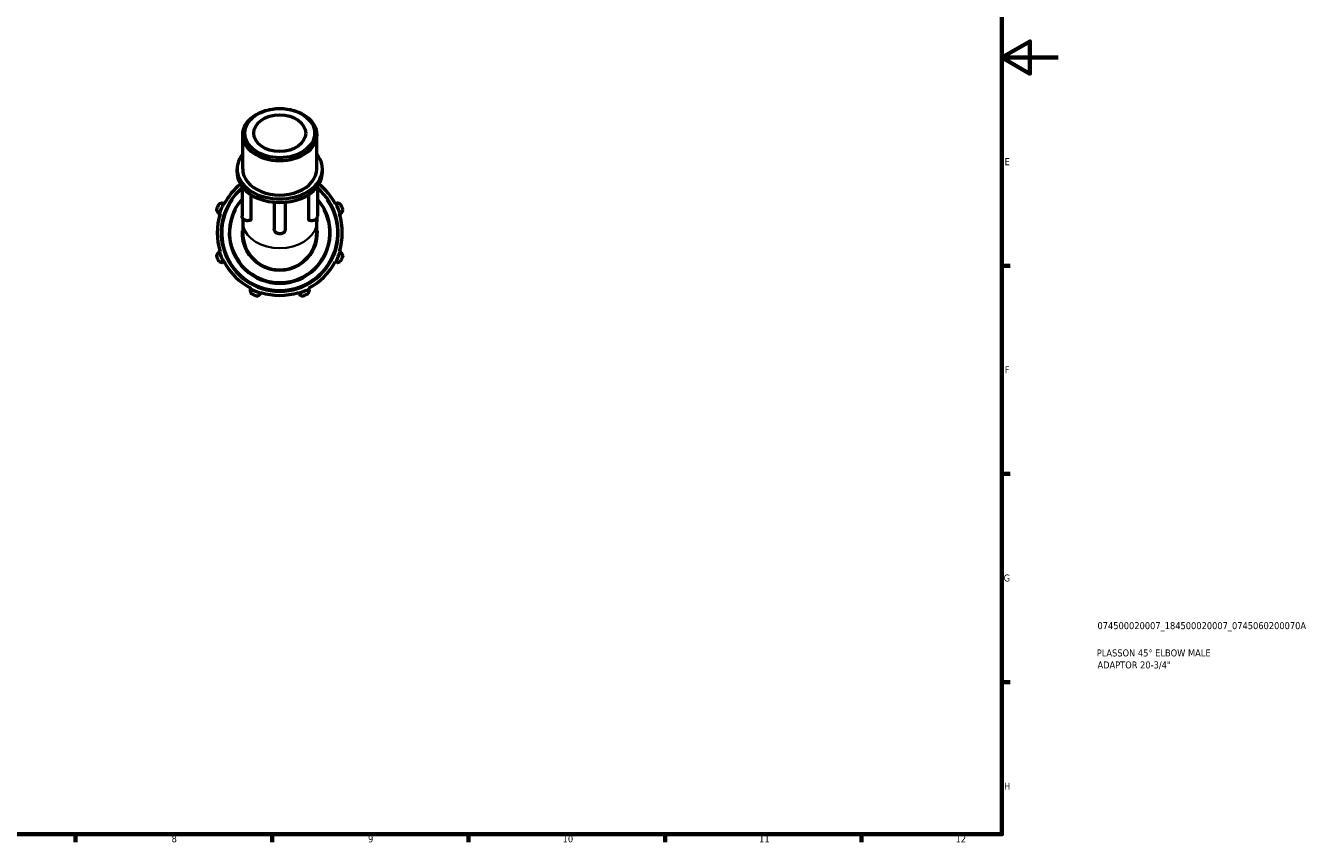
# Model space of a CAD drawing. Header units: millimetres. Extents: x 0 to 931, y 0 to 659.
# Tile 3 of 4: x 473 to 931, y 17 to 308. Entities that reach past the tile are written whole.
import ezdxf

# ---------------------------------------------------------------- set-up
doc = ezdxf.new("R2010")
doc.units = ezdxf.units.MM
for name, color, linetype, lineweight in [('Border (ISO)', 7, 'Continuous', 70), ('Title (ISO)', 7, 'Continuous', 50), ('Visible (ISO)', 7, 'Continuous', 50), ('Visible Narrow (ISO)', 7, 'Continuous', 35)]:
    doc.layers.add(name, color=color, linetype=linetype, lineweight=lineweight)
doc.styles.add('Note Text (ISO)', font='tahoma.ttf')

# ---------------------------------------------------------------- blocks, each defined once
blk = doc.blocks.new('Borders Default Border')
at = {"layer": 'Border (ISO)'}
for p, q in [((821, 222.75), (823.9, 222.75)), ((821, 148.5), (823.9, 148.5)), ((821, 74.25), (823.9, 74.25)), ((490.58, 20), (490.58, 17.1)), ((560.67, 20), (560.67, 17.1)), ((630.75, 20), (630.75, 17.1)), ((700.83, 20), (700.83, 17.1)), ((770.92, 20), (770.92, 17.1))]:
    blk.add_line(p, q, dxfattribs=at)
at = {"layer": 'Border (ISO)', "flags": 128}
for points in [[(20, 20), (20, 574), (821, 574), (821, 20), (20, 20)], [(841, 297), (821, 297), (831, 302.77), (831, 291.23), (821, 297)]]:
    blk.add_lwpolyline(points, dxfattribs=at)
at = {"layer": 'Border (ISO)', "color": 232, "true_color": 0xca0064, "char_height": 2.5, "attachment_point": 7, "style": 'Note Text (ISO)'}
for s, insert in [('E', (821.94, 258.63)), ('F', (822, 184.38)), ('G', (821.61, 110.08)), ('H', (821.74, 35.88)), ('8', (524.81, 17.04)), ('9', (594.88, 17.05)), ('10', (664.29, 17.05)), ('11', (734.37, 17.1)), ('12', (804.46, 17.1))]:
    blk.add_mtext(s, dxfattribs=dict(at, insert=insert))
blk = doc.blocks.new('Title Blocks ISO')
at = {"layer": 'Title (ISO)', "color": 232, "true_color": 0xca0064, "style": 'Note Text (ISO)'}
for tag, p in [('PART_NUMBER_001', (34.08, 73.13)), ('DESCRIPTION_001', (33.84, 63.4)), ('DESCRIPTION_002', (34.09, 59.12))]:
    blk.add_attdef(tag, p, '', height=2.5, dxfattribs=at)

msp = doc.modelspace()

# ---------------------------------------------------------------- linework, layer by layer
at = {"layer": 'Visible (ISO)'}
for p, q in [((550.155, 257.32), (550.155, 269.487)), ((576.596, 257.32), (576.596, 269.487)), ((548.172, 256.048), (548.172, 257.32)), ((578.579, 256.048), (578.579, 257.32)), ((549.943, 251.012), (549.943, 240.428)), ((553.044, 248.161), (553.044, 239.269)), ((573.707, 239.269), (573.707, 248.161)), ((576.808, 251.012), (576.808, 240.428)), ((543.365, 244.93), (542.939, 245.152)), ((543.578, 244.819), (543.365, 244.93)), ((561.393, 245.389), (561.393, 235.753)), ((565.359, 245.389), (565.359, 235.753)), ((583.387, 244.93), (583.174, 244.819)), ((583.812, 245.152), (583.387, 244.93)), ((541.402, 241.441), (541.86, 241.297)), ((541.86, 241.297), (542.089, 241.225)), ((550.155, 239.694), (550.155, 238.385)), ((550.155, 238.385), (550.155, 234.513)), ((576.596, 239.694), (576.596, 238.385)), ((576.596, 234.513), (576.596, 238.385)), ((584.663, 241.225), (584.892, 241.297)), ((584.892, 241.297), (585.349, 241.441)), ((541.86, 227.729), (541.402, 227.585)), ((542.089, 227.801), (541.86, 227.729)), ((584.892, 227.729), (584.663, 227.801)), ((585.349, 227.585), (584.892, 227.729)), ((542.939, 223.875), (543.365, 224.096)), ((543.365, 224.096), (543.578, 224.207)), ((583.174, 224.207), (583.387, 224.096)), ((583.387, 224.096), (583.812, 223.875)), ((552.959, 214.502), (552.737, 214.076)), ((553.069, 214.715), (552.959, 214.502)), ((556.447, 212.54), (556.592, 212.997)), ((556.592, 212.997), (556.664, 213.226)), ((570.087, 213.226), (570.16, 212.997)), ((570.16, 212.997), (570.304, 212.54)), ((573.793, 214.502), (573.682, 214.715)), ((574.014, 214.076), (573.793, 214.502))]:
    msp.add_line(p, q, dxfattribs=at)
for radius, start, end in [(20.88, 130.03927, 49.96073), (22.32, 128.90138, 152.5), (22.32, 27.5, 51.09862), (24, 154.79198, 160.20802), (22.56, 152.5, 162.5), (18, 138.26593, 41.73407), (22.56, 17.5, 27.5), (24, 19.79198, 25.20802), (22.32, 162.5, 197.5), (22.32, 342.5, 17.5), (13.22, 180, 0), (24, 199.79198, 205.20802), (22.56, 197.5, 207.5), (22.56, 332.5, 342.5), (24, 334.79198, 340.20802), (22.32, 207.5, 242.5), (22.32, 297.5, 332.5), (22.56, 242.5, 252.5), (24, 244.79198, 250.20802), (22.32, 252.5, 287.5), (22.56, 287.5, 297.5), (24, 289.79198, 295.20802)]:
    msp.add_arc((563.376, 234.513), radius, start, end, dxfattribs=at)
for centre, major_axis in [((563.376, 269.487), (13.221, 0)), ((563.376, 270.048), (12.427, 0)), ((563.376, 270.048), (9.254, 0))]:
    msp.add_ellipse(centre, major_axis=major_axis, ratio=0.7071068, dxfattribs=at)
for centre, major_axis, start_param, end_param in [((563.376, 257.32), (-15.204, 0), 5.7667102, 9.9412531), ((563.376, 257.32), (-13.221, 0), 0, 3.1415927), ((563.376, 256.048), (-15.204, 0), 0, 0.5235988), ((563.376, 256.048), (15.204, 0), 5.7595865, 6.2831853), ((563.376, 256.048), (15.204, 0), 3.6651914, 4.712389), ((563.376, 256.048), (15.204, 0), 4.712389, 5.7595865)]:
    msp.add_ellipse(centre, major_axis=major_axis, ratio=0.7071068, start_param=start_param, end_param=end_param, dxfattribs=at)
for points, weights in [([(542.939, 245.152), (542.313, 244.948), (541.661, 244.735)], [1.00595046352, 1.011374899, 1.01599852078]), ([(585.09, 244.735), (584.438, 244.948), (583.812, 245.152)], [1.01599852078, 1.011374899, 1.00595046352]), ([(540.793, 242.64), (541.104, 242.028), (541.402, 241.441)], [1.01599852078, 1.011374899, 1.00595046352]), ([(585.349, 241.441), (585.647, 242.028), (585.958, 242.64)], [1.00595046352, 1.011374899, 1.01599852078]), ([(541.402, 227.585), (541.104, 226.998), (540.793, 226.387)], [1.00595046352, 1.011374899, 1.01599852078]), ([(585.958, 226.387), (585.647, 226.998), (585.349, 227.585)], [1.01599852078, 1.011374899, 1.00595046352]), ([(541.661, 224.291), (542.313, 224.079), (542.939, 223.875)], [1.01599852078, 1.011374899, 1.00595046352]), ([(583.812, 223.875), (584.438, 224.079), (585.09, 224.291)], [1.00595046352, 1.011374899, 1.01599852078]), ([(552.737, 214.076), (552.941, 213.451), (553.154, 212.799)], [1.00595046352, 1.011374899, 1.01599852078]), ([(555.249, 211.931), (555.861, 212.241), (556.447, 212.54)], [1.01599852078, 1.011374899, 1.00595046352]), ([(570.304, 212.54), (570.891, 212.241), (571.502, 211.931)], [1.00595046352, 1.011374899, 1.01599852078]), ([(573.597, 212.799), (573.81, 213.451), (574.014, 214.076)], [1.01599852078, 1.011374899, 1.00595046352])]:
    msp.add_rational_spline(points, weights, degree=2, dxfattribs=at)
for points, knots in [([(552.941, 239.036), (552.751, 238.946), (552.548, 238.884), (552.126, 238.813), (551.907, 238.805), (551.474, 238.846), (551.261, 238.895), (550.86, 239.05), (550.673, 239.156), (550.355, 239.418), (550.222, 239.571), (550.038, 239.901), (549.979, 240.07), (549.947, 240.307), (549.943, 240.367), (549.943, 240.428)], [0.9784165, 0.9784165, 0.9784165, 0.9784165, 1.3362653, 1.3362653, 1.7040501, 1.7040501, 2.0723742, 2.0723742, 2.4346686, 2.4346686, 2.7662098, 2.7662098, 3.0466338, 3.0466338, 3.1415927, 3.1415927, 3.1415927, 3.1415927]), ([(553.044, 239.269), (553.044, 239.203), (553.033, 239.148), (552.993, 239.074), (552.97, 239.05), (552.941, 239.036)], [0, 0, 0, 0, 0.028052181, 0.028052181, 0.050048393, 0.050048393, 0.050048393, 0.050048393]), ([(573.81, 239.036), (573.787, 239.048), (573.767, 239.065), (573.737, 239.11), (573.726, 239.136), (573.711, 239.197), (573.707, 239.231), (573.707, 239.269)], [0.404047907, 0.404047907, 0.404047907, 0.404047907, 0.42196362, 0.42196362, 0.437995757, 0.437995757, 0.454024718, 0.454024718, 0.454024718, 0.454024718]), ([(576.808, 240.428), (576.808, 240.268), (576.779, 240.11), (576.67, 239.807), (576.587, 239.664), (576.374, 239.396), (576.238, 239.276), (575.92, 239.065), (575.734, 238.98), (575.335, 238.857), (575.12, 238.823), (574.687, 238.809), (574.469, 238.83), (574.103, 238.917), (573.953, 238.968), (573.81, 239.036)], [6.2831853, 6.2831853, 6.2831853, 6.2831853, 6.5329437, 6.5329437, 6.7970312, 6.7970312, 7.099169, 7.099169, 7.4438102, 7.4438102, 7.8089787, 7.8089787, 8.177484, 8.177484, 8.4463615, 8.4463615, 8.4463615, 8.4463615]), ([(565.359, 235.753), (565.359, 235.594), (565.33, 235.435), (565.221, 235.133), (565.138, 234.99), (564.924, 234.722), (564.788, 234.602), (564.471, 234.391), (564.285, 234.306), (563.886, 234.183), (563.671, 234.148), (563.238, 234.135), (563.019, 234.156), (562.598, 234.256), (562.395, 234.334), (562.03, 234.547), (561.866, 234.68), (561.614, 234.985), (561.518, 235.15), (561.416, 235.467), (561.393, 235.61), (561.393, 235.753)], [0, 0, 0, 0, 0.2497584, 0.2497584, 0.5138458, 0.5138458, 0.8159837, 0.8159837, 1.1606249, 1.1606249, 1.5257934, 1.5257934, 1.8942987, 1.8942987, 2.2611189, 2.2611189, 2.6118951, 2.6118951, 2.9165952, 2.9165952, 3.1415927, 3.1415927, 3.1415927, 3.1415927])]:
    msp.add_open_spline(points, degree=3, knots=knots, dxfattribs=at)
at = {"layer": 'Visible Narrow (ISO)'}
for radius, start, end in [(20.48, 144.88757, 35.11243), (17.643, 152.62514, 27.37486), (13.578, 177.1454, 2.8546)]:
    msp.add_arc((563.376, 234.513), radius, start, end, dxfattribs=at)
for centre, major_axis, start_param, end_param in [((551.926, 240.428), (-1.983, 0), 0.1084733, 2.0609923), ((574.825, 240.428), (1.983, 0), 4.222193, 6.174712), ((563.376, 238.385), (13.22, 0), 3.2986723, 6.1261057), ((563.376, 235.753), (1.983, 0), 3.2986723, 6.1261057)]:
    msp.add_ellipse(centre, major_axis=major_axis, ratio=0.7071068, start_param=start_param, end_param=end_param, dxfattribs=at)

# ---------------------------------------------------------------- block references
msp.add_blockref('Borders Default Border', (0, 0))
msp.add_blockref('Title Blocks ISO', (821, 20)).add_auto_attribs({'PART_NUMBER_001': '074500020007_184500020007_0745060200070A', 'DESCRIPTION_001': 'PLASSON 45° ELBOW MALE', 'DESCRIPTION_002': 'ADAPTOR 20-3/4"'})

doc.saveas('drawing.dxf')
